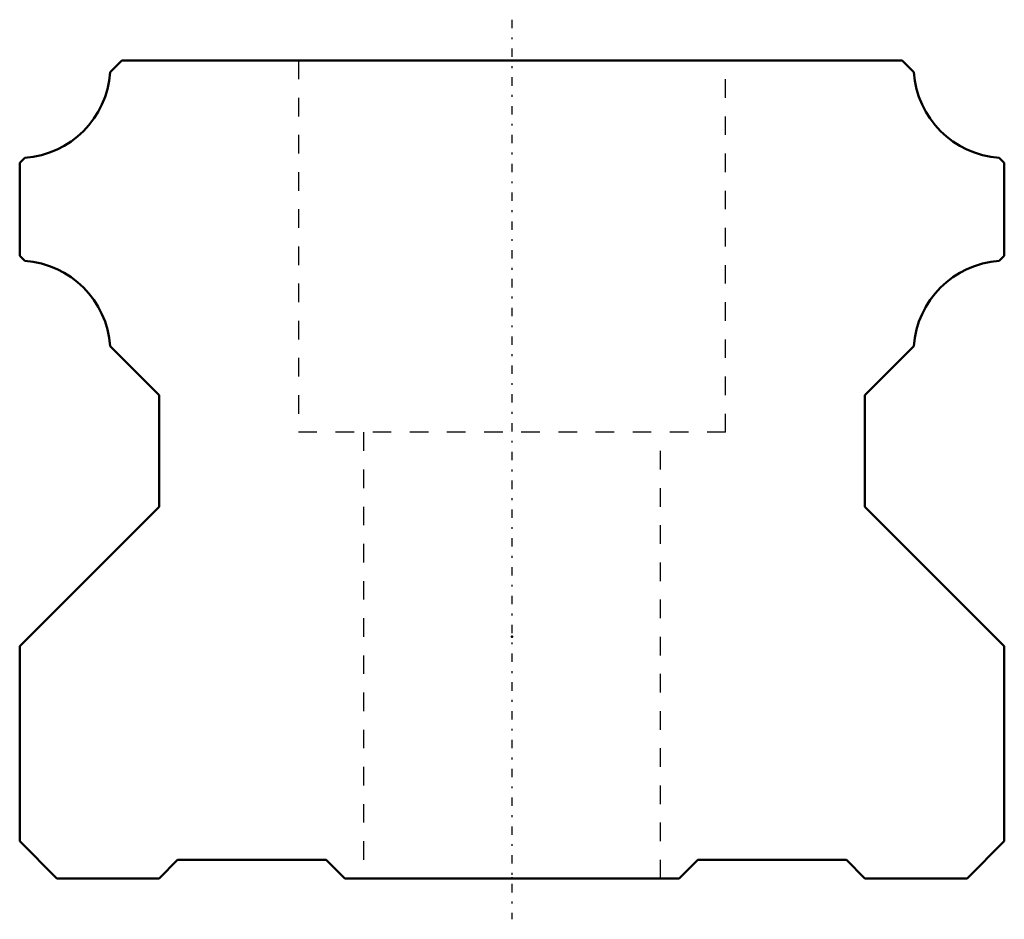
# Model space of a CAD drawing. Header units: millimetres. Extents: x -26.5 to 26.5, y -2.2 to 46.2.
import ezdxf

# ---------------------------------------------------------------- set-up
doc = ezdxf.new("R2010")
doc.units = ezdxf.units.MM
doc.linetypes.add('Center', pattern=[1.5, 0.45, -0.5, 0.05, -0.5])
doc.linetypes.add('Dashed', pattern=[2, 1, -1])
for name, color, linetype, lineweight in [('2d ConnectionPoints', 7, 'Continuous', 50), ('AM_0', 7, 'Continuous', 50), ('AM_7', 7, 'Center', 25), ('AM_9', 6, 'Dashed', 25)]:
    doc.layers.add(name, color=color, linetype=linetype, lineweight=lineweight)

msp = doc.modelspace()

# ---------------------------------------------------------------- linework, layer by layer
at = {"layer": '2d ConnectionPoints'}
for p in [(0, 13), (0, 0), (0, 0)]:
    msp.add_point(p, dxfattribs=at)
at = {"layer": 'AM_0'}
for p, q in [((-20.998, 44), (-21.629, 43.369)), ((20.998, 44), (-20.998, 44)), ((21.629, 43.369), (20.998, 44)), ((-26.224, 38.774), (-26.5, 38.498)), ((26.5, 38.498), (26.224, 38.774)), ((-26.5, 38.498), (-26.5, 33.501)), ((26.5, 33.501), (26.5, 38.498)), ((-26.5, 33.501), (-26.224, 33.225)), ((26.224, 33.225), (26.5, 33.501)), ((-21.629, 28.63), (-19, 26.001)), ((19, 26.001), (21.629, 28.63)), ((-19, 26.001), (-19, 19.998)), ((19, 19.998), (19, 26.001)), ((-19, 19.998), (-26.5, 12.498)), ((26.5, 12.498), (19, 19.998)), ((-26.5, 12.498), (-26.5, 2)), ((26.5, 2), (26.5, 12.498)), ((-26.5, 2), (-24.5, 0)), ((24.5, 0), (26.5, 2)), ((-19, 0), (-18, 1)), ((-18, 1), (-10, 1)), ((-10, 1), (-9, 0)), ((9, 0), (10, 1)), ((10, 1), (18, 1)), ((18, 1), (19, 0)), ((-24.5, 0), (-19, 0)), ((-9, 0), (9, 0)), ((19, 0), (24.5, 0))]:
    msp.add_line(p, q, dxfattribs=at)
for centre, start, end in [((-26.567, 43.712), 273.9702, 356.0299), ((26.567, 43.712), 183.9701, 266.0298), ((-26.567, 28.287), 3.9701, 86.0298), ((26.567, 28.287), 93.9702, 176.0299)]:
    msp.add_arc(centre, 4.95, start, end, dxfattribs=at)
at = {"layer": 'AM_7'}
msp.add_line((0, 46.2), (0, -2.2), dxfattribs=at)
at = {"layer": 'AM_9'}
for p, q in [((-11.5, 44), (-11.5, 24)), ((11.5, 24), (11.5, 44)), ((11.5, 24), (-11.5, 24)), ((-8, 24), (-8, 0)), ((8, 0), (8, 24))]:
    msp.add_line(p, q, dxfattribs=at)

doc.saveas('drawing.dxf')
